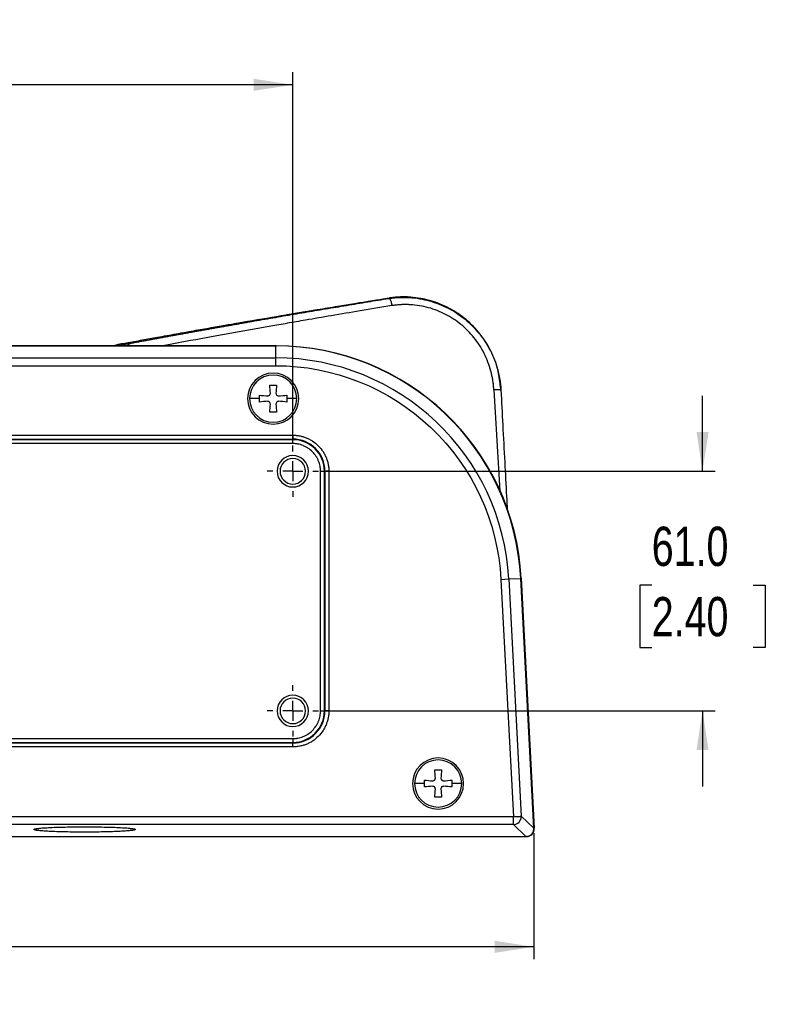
# Model space of a CAD drawing. Header units: millimetres. Extents: x 0 to 1118, y 0 to 848.
# Tile 3 of 17: x 517 to 707, y 97 to 348. Entities that reach past the tile are written whole.
import ezdxf

# ---------------------------------------------------------------- set-up
doc = ezdxf.new("R2010")
doc.units = ezdxf.units.MM
doc.linetypes.add('CENTERX2', pattern=[20.32, 12.7, -2.54, 2.54, -2.54])
doc.layers.add('CENTER', color=40, linetype='CENTERX2')
doc.layers.add('DIMENSIONS', color=140, linetype='Continuous', lineweight=25)
doc.styles.add('SLDTEXTSTYLE0', font='TXT', dxfattribs={"width": 0.75})
doc.dimstyles.new('SLDDIMSTYLE0', dxfattribs={"dimtxt": 10, "dimasz": 10, "dimexe": 0, "dimexo": 0.0625, "dimgap": 2.5, "dimtad": 0, "dimtih": 1, "dimtoh": 1, "dimdec": 1, "dimrnd": 1e-09, "dimzin": 12, "dimdsep": 46, "dimtxsty": 'SLDTEXTSTYLE0', "dimsah": 1, "dimcen": 0.09, "dimadec": 0, "dimazin": 3, "dimtfac": 1, "dimtdec": 1, "dimtofl": 0, "dimtmove": 0, "dimatfit": 3, "dimfxl": 0, "dimfrac": 2, "dimtolj": 1, "dimtzin": 12, "dimarcsym": 0})
doc.dimstyles.new('SLDDIMSTYLE2', dxfattribs={"dimtxt": 10, "dimasz": 10, "dimexe": 0, "dimexo": 0.0625, "dimgap": 2.5, "dimtad": 0, "dimtih": 1, "dimtoh": 1, "dimdec": 1, "dimrnd": 1e-09, "dimzin": 4, "dimdsep": 46, "dimtxsty": 'SLDTEXTSTYLE0', "dimsah": 1, "dimcen": 0.09, "dimadec": 0, "dimazin": 1, "dimtfac": 1, "dimtdec": 1, "dimtofl": 0, "dimtmove": 0, "dimatfit": 3, "dimfxl": 0, "dimfrac": 2, "dimtolj": 1, "dimtzin": 12, "dimarcsym": 0})
doc.dimstyles.new('SLDDIMSTYLE3', dxfattribs={"dimtxt": 10, "dimasz": 10, "dimexe": 0, "dimexo": 0.0625, "dimgap": 2.5, "dimtad": 0, "dimtih": 1, "dimtoh": 1, "dimdec": 1, "dimrnd": 1e-09, "dimzin": 4, "dimdsep": 46, "dimtxsty": 'SLDTEXTSTYLE0', "dimsah": 1, "dimcen": 0.09, "dimadec": 0, "dimazin": 1, "dimtfac": 1, "dimtdec": 1, "dimtmove": 0, "dimatfit": 0, "dimfxl": 0, "dimfrac": 2, "dimtolj": 1, "dimtzin": 12, "dimarcsym": 0})

# ---------------------------------------------------------------- blocks, each defined once
blk = doc.blocks.new('_D_7')
at = {"layer": 'DIMENSIONS'}
for p, q in [((690.68, 232.92), (690.68, 252.15)), ((594.17, 232.92), (693.86, 232.92)), ((677.75, 203.89), (674.7, 203.89)), ((674.7, 203.89), (674.7, 188.02)), ((703.61, 203.89), (706.66, 203.89)), ((706.66, 203.89), (706.66, 188.02)), ((674.7, 188.02), (677.75, 188.02)), ((706.66, 188.02), (703.61, 188.02)), ((594.17, 171.92), (693.86, 171.92)), ((690.68, 171.92), (690.68, 152.69))]:
    blk.add_line(p, q, dxfattribs=at)
for points in [[(690.68, 232.92), (692.22, 242.92), (689.14, 242.92)], [(690.68, 171.92), (689.14, 161.92), (692.22, 161.92)]]:
    blk.add_solid(points, dxfattribs=at)
at = {"layer": 'DIMENSIONS', "char_height": 10, "attachment_point": 1, "style": 'SLDTEXTSTYLE0'}
for s, insert in [('61.0', (677.75, 218.81)), ('2.40', (677.75, 200.91))]:
    blk.add_mtext(s, dxfattribs=dict(at, insert=insert))
blk = doc.blocks.new('_D_9')
at = {"layer": 'DIMENSIONS'}
for p, q in [((240.36, 241.24), (240.36, 334.51)), ((586.36, 241.24), (586.36, 334.51)), ((240.36, 331.33), (388.62, 331.33)), ((396.74, 332.8), (393.69, 332.8)), ((393.69, 332.8), (393.69, 316.93)), ((429.99, 332.8), (433.03, 332.8)), ((433.03, 332.8), (433.03, 316.93)), ((586.36, 331.33), (438.11, 331.33)), ((393.69, 316.93), (396.74, 316.93)), ((433.03, 316.93), (429.99, 316.93))]:
    blk.add_line(p, q, dxfattribs=at)
for points in [[(240.36, 331.33), (250.36, 329.79), (250.36, 332.87)], [(586.36, 331.33), (576.36, 332.87), (576.36, 329.79)]]:
    blk.add_solid(points, dxfattribs=at)
at = {"layer": 'DIMENSIONS', "char_height": 10, "attachment_point": 1, "style": 'SLDTEXTSTYLE0'}
for s, insert in [('346.0', (396.74, 347.73)), ('13.62', (396.74, 329.82))]:
    blk.add_mtext(s, dxfattribs=dict(at, insert=insert))
blk = doc.blocks.new('_D_10')
at = {"layer": 'DIMENSIONS'}
for p, q in [((179, 140.75), (179, 108.67)), ((647.73, 140.75), (647.73, 108.67)), ((396.74, 113.31), (393.69, 113.31)), ((393.69, 113.31), (393.69, 97.44)), ((429.99, 113.31), (433.03, 113.31)), ((433.03, 113.31), (433.03, 97.44)), ((179, 111.84), (388.62, 111.84)), ((647.73, 111.84), (438.11, 111.84)), ((393.69, 97.44), (396.74, 97.44)), ((433.03, 97.44), (429.99, 97.44))]:
    blk.add_line(p, q, dxfattribs=at)
for points in [[(179, 111.84), (189, 110.3), (189, 113.38)], [(647.73, 111.84), (637.73, 113.38), (637.73, 110.3)]]:
    blk.add_solid(points, dxfattribs=at)
at = {"layer": 'DIMENSIONS', "char_height": 10, "attachment_point": 1, "style": 'SLDTEXTSTYLE0'}
for s, insert in [('468.7', (396.74, 128.24)), ('18.45', (396.74, 110.33))]:
    blk.add_mtext(s, dxfattribs=dict(at, insert=insert))
blk = doc.blocks.new('SW_CENTERMARKSYMBOL_5')
at = {"layer": 'CENTER', "color": 0}
for p, q in [((0, 5.08), (0, 6.54)), ((0, 0), (0, 2.54)), ((-5.08, 0), (-6.54, 0)), ((0, 0), (-2.54, 0)), ((0, 0), (0, -2.54)), ((0, 0), (2.54, 0)), ((5.08, 0), (6.54, 0)), ((0, -5.08), (0, -6.54))]:
    blk.add_line(p, q, dxfattribs=at)
blk = doc.blocks.new('SW_CENTERMARKSYMBOL_6')
at = {"layer": 'CENTER', "color": 0}
for p, q in [((0, 5.08), (0, 6.54)), ((0, 0), (0, 2.54)), ((-5.08, 0), (-6.54, 0)), ((0, 0), (-2.54, 0)), ((0, 0), (0, -2.54)), ((0, 0), (2.54, 0)), ((5.08, 0), (6.54, 0)), ((0, -5.08), (0, -6.54))]:
    blk.add_line(p, q, dxfattribs=at)

msp = doc.modelspace()

# ---------------------------------------------------------------- linework, layer by layer
for p, q in [((244.54, 264.84), (582.19, 264.84)), ((582, 264.86), (244.72, 264.86)), ((540.29, 264.86), (542.15, 265.25)), ((541.88, 265.2), (541.28, 265.07)), ((541.81, 264.86), (542.25, 264.96)), ((543.12, 265.43), (541.9, 265.2)), ((542.25, 264.96), (544.16, 265.35)), ((582, 261.8), (582, 264.86)), ((446.36, 261.8), (582, 261.8)), ((582, 259.81), (582, 261.8)), ((244.72, 259.81), (582, 259.81)), ((637.54, 253.63), (639.04, 227.82)), ((639.35, 253.56), (639.26, 254.81)), ((639.35, 253.56), (639.35, 253.56)), ((577.91, 251.42), (575.36, 251.42)), ((577.91, 251.42), (577.91, 252.28)), ((577.91, 250.56), (577.91, 251.42)), ((584.81, 252.28), (584.81, 251.42)), ((584.81, 251.42), (584.81, 250.56)), ((587.36, 251.42), (584.81, 251.42)), ((240.36, 242.11), (586.36, 242.11)), ((240.36, 241.11), (586.36, 241.11)), ((586.36, 240.97), (240.36, 240.97)), ((586.36, 242.11), (586.36, 241.11)), ((586.36, 240.97), (586.36, 241.11)), ((586.36, 239.97), (586.36, 240.97)), ((586.36, 239.97), (240.36, 239.97)), ((593.41, 232.92), (594.41, 232.92)), ((593.41, 171.92), (593.41, 232.92)), ((594.41, 232.92), (594.55, 232.92)), ((594.41, 171.92), (594.41, 232.92)), ((594.55, 232.92), (594.55, 171.92)), ((595.55, 232.92), (594.55, 232.92)), ((595.55, 232.92), (595.55, 171.92)), ((641.33, 205.5), (644.39, 205.66)), ((647.73, 142.02), (644.39, 205.66)), ((644.52, 205.69), (647.85, 142.02)), ((639.34, 205.4), (641.33, 205.5)), ((639.34, 205.4), (642.51, 144.97)), ((641.33, 205.5), (644.5, 145.08)), ((593.41, 171.92), (594.41, 171.92)), ((594.41, 171.92), (594.55, 171.92)), ((595.55, 171.92), (594.55, 171.92)), ((240.36, 164.87), (586.36, 164.87)), ((240.36, 163.87), (586.36, 163.87)), ((586.36, 163.73), (240.36, 163.73)), ((586.36, 164.87), (586.36, 163.87)), ((586.36, 163.87), (586.36, 163.73)), ((586.36, 162.74), (586.36, 163.73)), ((586.36, 162.74), (240.36, 162.74)), ((619.91, 153.42), (617.36, 153.42)), ((619.91, 153.42), (619.91, 154.28)), ((619.91, 152.56), (619.91, 153.42)), ((626.81, 154.28), (626.81, 153.42)), ((626.81, 153.42), (626.81, 152.56)), ((629.36, 153.42), (626.81, 153.42)), ((642.51, 144.97), (184.22, 144.97)), ((642.51, 142.98), (184.22, 142.98)), ((642.51, 142.98), (645.73, 139.92)), ((644.5, 145.08), (647.73, 142.02)), ((181, 139.92), (645.73, 139.92)), ((645.85, 139.92), (645.61, 139.92))]:
    msp.add_line(p, q)
for centre, radius, start, end in [((582, 202.39), 62.47, 3, 90), ((582, 202.39), 59.41, 3, 90), ((581.36, 251.42), 6.5, 0, 180), ((581.36, 251.42), 6, 0, 180), ((581.36, 251.42), 6.5, 180, 0), ((581.36, 251.42), 6, 180, 0), ((586.36, 232.92), 8.19, 0, 90), ((586.36, 232.92), 8.05, 0, 90), ((586.36, 232.92), 4, 0, 180), ((586.36, 232.92), 3.25, 0, 180), ((586.36, 232.92), 4, 180, 0), ((586.36, 232.92), 3.25, 180, 0), ((586.36, 171.92), 4, 0, 180), ((586.36, 171.92), 3.25, 0, 180), ((586.36, 171.92), 4, 180, 0), ((586.36, 171.92), 3.25, 180, 0), ((586.36, 171.92), 8.19, 270, 0), ((586.36, 171.92), 8.05, 270, 0), ((623.36, 153.42), 6.5, 0, 180), ((623.36, 153.42), 6, 0, 180), ((623.36, 153.42), 6.5, 180, 0), ((623.36, 153.42), 6, 180, 0), ((642.5, 144.98), 2, 316.4845, 2.813)]:
    msp.add_arc(centre, radius, start, end)
for centre, major_axis, ratio, start_param, end_param in [((582.02, 202.25), (43.13, 45.45), 0.9974, 5.525267, 7.041104), ((645.85, 141.92), (-2, 0), 0.998626, 1.570796, 3.193881)]:
    msp.add_ellipse(centre, major_axis=major_axis, ratio=ratio, start_param=start_param, end_param=end_param)
for points, knots in [([(544.16, 265.35), (544.52, 265.42), (545.24, 265.55), (546.33, 265.76), (547.41, 265.96), (548.5, 266.16), (549.59, 266.36), (550.69, 266.56), (551.78, 266.76), (552.87, 266.97), (553.97, 267.17), (555.06, 267.37), (556.16, 267.56), (557.26, 267.76), (558.35, 267.96), (559.45, 268.16), (560.55, 268.36), (561.65, 268.56), (562.75, 268.75), (563.85, 268.95), (564.95, 269.15), (566.05, 269.34), (567.15, 269.54), (568.24, 269.73), (569.34, 269.92), (570.44, 270.12), (571.54, 270.31), (572.64, 270.5), (573.73, 270.7), (574.83, 270.89), (576.44, 271.17), (578.58, 271.54), (581.25, 272), (583.93, 272.46), (586.61, 272.92), (589.3, 273.37), (591.98, 273.82), (594.67, 274.28), (597.36, 274.72), (600.05, 275.17), (602.74, 275.62), (605.43, 276.06), (608.11, 276.5), (609.91, 276.79), (610.8, 276.94)], [0, 0, 0, 0, 0.018118, 0.036171, 0.054159, 0.072083, 0.089942, 0.107737, 0.125468, 0.143136, 0.16074, 0.178281, 0.195759, 0.213174, 0.230527, 0.247817, 0.265044, 0.282209, 0.299311, 0.316351, 0.333329, 0.350245, 0.367098, 0.38389, 0.40062, 0.417288, 0.433894, 0.450438, 0.466921, 0.483343, 0.499703, 0.53932, 0.578744, 0.617977, 0.65702, 0.695873, 0.734538, 0.773015, 0.811306, 0.849412, 0.887333, 0.925071, 0.962626, 1, 1, 1, 1]), ([(544.3, 265.65), (544.62, 265.71), (545.72, 265.91), (548.07, 266.35), (551.64, 267), (556.14, 267.82), (560.88, 268.67), (564.76, 269.35), (567.56, 269.84), (569.42, 270.17), (571.08, 270.46), (572.54, 270.71), (573.81, 270.93), (577.78, 271.61), (581.75, 272.29), (585.79, 272.96), (586.92, 273.15), (588.06, 273.34), (589.2, 273.53), (590.35, 273.72), (591.51, 273.91), (593.97, 274.32), (597.48, 274.9), (601.79, 275.6), (605.1, 276.13), (607.52, 276.52), (609.15, 276.78), (610.32, 276.96), (610.95, 277.06), (611.18, 277.1)], [0, 0, 0, 0, 0.016305, 0.055274, 0.116532, 0.191345, 0.271594, 0.340225, 0.371636, 0.399927, 0.425097, 0.447146, 0.466074, 0.481881, 0.625077, 0.641399, 0.657771, 0.674193, 0.690665, 0.707187, 0.723758, 0.74038, 0.81261, 0.873258, 0.922322, 0.951517, 0.974195, 0.990356, 1, 1, 1, 1]), ([(610.8, 276.93), (610.97, 276.96), (611.31, 277.01), (611.81, 277.07), (612.31, 277.12), (612.8, 277.15), (613.28, 277.18), (613.76, 277.2), (614.23, 277.21), (614.69, 277.21), (615.15, 277.21), (615.59, 277.19), (616.77, 277.13), (618.63, 276.91), (621.16, 276.35), (623.59, 275.54), (625.93, 274.48), (628.15, 273.18), (630.22, 271.66), (632.14, 269.93), (633.86, 268.01), (635.39, 265.91), (636.68, 263.67), (637.75, 261.27), (638.38, 259.36), (638.73, 257.96), (638.9, 257.16), (639.06, 256.31), (639.19, 255.42), (639.29, 254.5), (639.33, 253.87), (639.35, 253.56)], [0, 0, 0, 0, 0.012564, 0.024968, 0.037205, 0.049269, 0.061152, 0.072848, 0.084351, 0.095654, 0.106752, 0.117638, 0.128308, 0.192839, 0.254053, 0.316427, 0.378051, 0.439494, 0.501275, 0.562276, 0.624676, 0.685509, 0.748869, 0.809394, 0.873987, 0.892914, 0.912733, 0.933401, 0.95487, 0.977088, 1, 1, 1, 1]), ([(611.18, 277.09), (611.11, 277.07), (610.98, 277.01), (610.86, 276.96), (610.8, 276.93)], [0, 0, 0, 0, 0.505936, 1, 1, 1, 1]), ([(610.8, 276.93), (610.82, 276.93), (610.84, 276.93), (610.88, 276.92), (610.92, 276.9), (610.96, 276.86), (611, 276.82), (611.04, 276.77), (611.08, 276.71), (611.12, 276.65), (611.16, 276.58), (611.2, 276.5), (611.27, 276.35), (611.35, 276.13), (611.43, 275.87), (611.47, 275.67), (611.51, 275.49), (611.55, 275.29), (611.57, 275.16), (611.58, 275.11)], [0, 0, 0, 0, 0.0472512, 0.0946018, 0.1418923, 0.1889624, 0.2356537, 0.2818125, 0.3272927, 0.3719576, 0.4156819, 0.4583529, 0.4998716, 0.6552822, 0.7498802, 0.7929429, 0.8750126, 0.9449136, 1, 1, 1, 1]), ([(639.18, 254.79), (639.02, 256.14), (638.66, 259.18), (636.89, 263.65), (634.16, 267.99), (630.57, 271.68), (626.3, 274.56), (621.5, 276.51), (618.01, 277.14), (615.43, 277.32), (613.68, 277.36), (612.05, 277.19), (611.18, 277.09)], [0, 0, 0, 0, 0.100216, 0.226002, 0.352329, 0.479383, 0.607297, 0.7366, 0.867499, 0.874513, 0.933592, 1, 1, 1, 1]), ([(611.58, 275.11), (608.88, 274.66), (603.7, 273.8), (596.38, 272.56), (590.99, 271.64), (587.28, 271), (585.02, 270.6), (582.87, 270.23), (580.84, 269.87), (578.91, 269.53), (573.78, 268.62), (565.77, 267.18), (557.85, 265.74), (553.87, 264.98), (553.24, 264.86)], [0, 0, 0, 0, 0.130788, 0.250631, 0.359513, 0.399287, 0.437367, 0.473751, 0.50844, 0.541432, 0.572726, 0.773248, 0.96404, 1, 1, 1, 1]), ([(637.54, 253.63), (637.53, 253.8), (637.51, 254.12), (637.47, 254.6), (637.42, 255.09), (637.36, 255.57), (637.29, 256.05), (637.21, 256.52), (637.12, 257), (637.02, 257.47), (636.91, 257.94), (636.63, 259.04), (636.09, 260.73), (635.11, 262.95), (633.92, 265.03), (632.52, 266.97), (630.94, 268.75), (629.19, 270.33), (627.29, 271.73), (625.26, 272.91), (623.13, 273.88), (620.9, 274.62), (618.6, 275.12), (616.73, 275.32), (615.32, 275.37), (614.38, 275.37), (613.44, 275.32), (612.51, 275.24), (611.89, 275.15), (611.58, 275.11)], [0, 0, 0, 0, 0.012776, 0.02552, 0.038239, 0.050936, 0.063618, 0.076288, 0.088953, 0.101616, 0.114284, 0.126961, 0.190411, 0.253708, 0.316279, 0.378774, 0.440635, 0.502385, 0.56378, 0.625241, 0.68688, 0.748531, 0.811032, 0.873703, 0.89895, 0.924159, 0.949373, 0.974639, 1, 1, 1, 1]), ([(542.15, 265.25), (542.58, 265.33), (543.29, 265.46), (544.01, 265.59), (544.3, 265.65)], [0, 0, 0, 0, 0.607835, 1, 1, 1, 1]), ([(544.16, 265.35), (544.31, 265.32), (544.54, 265.28), (544.82, 265.07), (544.94, 264.92), (544.99, 264.86)], [0, 0, 0, 0, 0.523288, 0.804273, 1, 1, 1, 1]), ([(582, 259.81), (596.71, 259.81), (610.86, 254.16), (632.19, 233.91), (638.57, 220.08), (639.34, 205.4)], [0, 0, 0, 0, 0.5, 0.5, 1, 1, 1, 1]), ([(639.35, 253.56), (639.35, 253.58), (639.31, 253.59), (639.14, 253.63), (639.01, 253.64), (638.66, 253.65), (638.45, 253.66), (638, 253.65), (637.76, 253.64), (637.54, 253.63)], [0, 0, 0, 0, 0.25, 0.25, 0.5, 0.5, 0.75, 0.75, 1, 1, 1, 1]), ([(639.35, 253.56), (639.51, 250.61), (639.82, 244.51), (640.3, 235.51), (640.67, 228.31), (640.89, 224.26), (640.95, 223.12)], [0, 0, 0, 0, 0.290521, 0.6006453, 0.887377, 1, 1, 1, 1]), ([(586.36, 242.11), (586.46, 242.1), (586.64, 242.1), (586.92, 242.09), (587.2, 242.07), (587.48, 242.04), (587.76, 242), (588.23, 241.92), (588.91, 241.76), (589.76, 241.47), (590.6, 241.09), (591.68, 240.46), (592.9, 239.46), (593.9, 238.23), (594.53, 237.15), (594.91, 236.32), (595.2, 235.46), (595.38, 234.7), (595.48, 234.04), (595.54, 233.48), (595.54, 233.11), (595.55, 232.92)], [0, 0, 0, 0, 0.019453, 0.038872, 0.058274, 0.077679, 0.097104, 0.116567, 0.178312, 0.240094, 0.304413, 0.368769, 0.500007, 0.631244, 0.695564, 0.75992, 0.821665, 0.883447, 0.922314, 0.961117, 1, 1, 1, 1]), ([(593.41, 232.92), (593.41, 233.01), (593.41, 233.18), (593.4, 233.44), (593.37, 233.69), (593.34, 233.95), (593.27, 234.34), (593.15, 234.87), (592.93, 235.53), (592.63, 236.17), (592.15, 237), (591.38, 237.94), (590.44, 238.71), (589.61, 239.19), (588.97, 239.48), (588.31, 239.71), (587.73, 239.85), (587.22, 239.92), (586.79, 239.96), (586.51, 239.97), (586.36, 239.97)], [0, 0, 0, 0, 0.023337, 0.04663, 0.069912, 0.093213, 0.116565, 0.178305, 0.240092, 0.304406, 0.368768, 0.500006, 0.631244, 0.695558, 0.759919, 0.821659, 0.883446, 0.922311, 0.961114, 1, 1, 1, 1]), ([(595.55, 171.92), (595.55, 171.83), (595.55, 171.64), (595.53, 171.36), (595.51, 171.08), (595.48, 170.8), (595.44, 170.53), (595.36, 170.05), (595.2, 169.38), (594.91, 168.52), (594.53, 167.69), (593.9, 166.61), (592.9, 165.38), (591.68, 164.38), (590.6, 163.75), (589.76, 163.37), (588.91, 163.08), (588.14, 162.9), (587.48, 162.8), (586.92, 162.75), (586.55, 162.74), (586.36, 162.74)], [0, 0, 0, 0, 0.0194529, 0.0388715, 0.0582742, 0.0776788, 0.0971036, 0.1165667, 0.178312, 0.2400936, 0.3044131, 0.3687691, 0.5000067, 0.6312443, 0.6955638, 0.7599198, 0.821665, 0.8834467, 0.9223138, 0.9611165, 1, 1, 1, 1]), ([(586.36, 164.87), (586.45, 164.87), (586.62, 164.87), (586.88, 164.89), (587.14, 164.91), (587.39, 164.94), (587.79, 165.01), (588.31, 165.13), (588.97, 165.36), (589.61, 165.65), (590.44, 166.13), (591.38, 166.9), (592.15, 167.84), (592.63, 168.67), (592.93, 169.31), (593.15, 169.97), (593.29, 170.55), (593.37, 171.06), (593.41, 171.49), (593.41, 171.78), (593.41, 171.92)], [0, 0, 0, 0, 0.023337, 0.04663, 0.069912, 0.093213, 0.116565, 0.178305, 0.240092, 0.304406, 0.368768, 0.500006, 0.631244, 0.695558, 0.759919, 0.821659, 0.883446, 0.922311, 0.961114, 1, 1, 1, 1]), ([(642.51, 144.97), (642.76, 144.99), (643.01, 145), (643.48, 145.03), (643.7, 145.04), (644.06, 145.06), (644.21, 145.06), (644.42, 145.08), (644.49, 145.08), (644.5, 145.08)], [0, 0, 0, 0, 0.25, 0.25, 0.5, 0.5, 0.75, 0.75, 1, 1, 1, 1]), ([(642.51, 142.98), (642.51, 142.99), (642.51, 143.05), (642.51, 143.26), (642.51, 143.41), (642.51, 143.78), (642.51, 144), (642.51, 144.47), (642.51, 144.72), (642.51, 144.97)], [0, 0, 0, 0, 0.25, 0.25, 0.5, 0.5, 0.75, 0.75, 1, 1, 1, 1]), ([(520.45, 141.71), (520.45, 141.72), (520.44, 141.73), (520.46, 141.75), (520.48, 141.77), (520.51, 141.79), (520.55, 141.81), (520.6, 141.83), (520.67, 141.85), (520.74, 141.87), (520.82, 141.89), (520.92, 141.9), (521.02, 141.92), (521.14, 141.94), (521.27, 141.96), (521.51, 141.99), (521.92, 142.04), (522.57, 142.1), (523.33, 142.15), (524.46, 142.22), (526.11, 142.29), (528.37, 142.35), (530.82, 142.39), (533.36, 142.4), (535.91, 142.39), (538.36, 142.35), (540.61, 142.29), (542.26, 142.22), (543.4, 142.15), (544.15, 142.1), (544.8, 142.04), (545.27, 141.99), (545.59, 141.94), (545.81, 141.91), (545.99, 141.87), (546.13, 141.83), (546.22, 141.79), (546.28, 141.75), (546.28, 141.73), (546.28, 141.71)], [0, 0, 0, 0, 0.00913, 0.018217, 0.027268, 0.036291, 0.045292, 0.054279, 0.06326, 0.072242, 0.081232, 0.09024, 0.099271, 0.108333, 0.117433, 0.12658, 0.157812, 0.188914, 0.220025, 0.251245, 0.313498, 0.375714, 0.437874, 0.500006, 0.562138, 0.624299, 0.686514, 0.748767, 0.779975, 0.811099, 0.842188, 0.873433, 0.891675, 0.909765, 0.92776, 0.945721, 0.963708, 0.981781, 1, 1, 1, 1]), ([(546.28, 141.71), (546.28, 141.71), (546.27, 141.69), (546.25, 141.68), (546.22, 141.66), (546.18, 141.64), (546.13, 141.62), (546.07, 141.6), (546, 141.58), (545.92, 141.56), (545.83, 141.55), (545.73, 141.53), (545.62, 141.51), (545.5, 141.49), (545.37, 141.47), (545.12, 141.44), (544.69, 141.4), (544.04, 141.34), (543.28, 141.29), (542.14, 141.22), (540.51, 141.15), (538.28, 141.09), (535.87, 141.05), (533.36, 141.04), (530.86, 141.05), (528.45, 141.09), (526.22, 141.15), (524.58, 141.22), (523.45, 141.29), (522.69, 141.34), (522.03, 141.4), (521.56, 141.45), (521.22, 141.49), (520.99, 141.53), (520.8, 141.56), (520.65, 141.6), (520.54, 141.64), (520.47, 141.68), (520.45, 141.7), (520.45, 141.71)], [0, 0, 0, 0, 0.009104, 0.018167, 0.027197, 0.036201, 0.045185, 0.054157, 0.063125, 0.072095, 0.081075, 0.090073, 0.099094, 0.108147, 0.117239, 0.126376, 0.157655, 0.188797, 0.219936, 0.251175, 0.313445, 0.375686, 0.437865, 0.500006, 0.562147, 0.624326, 0.686567, 0.748837, 0.780063, 0.811215, 0.842344, 0.873636, 0.89186, 0.909931, 0.927905, 0.945841, 0.963797, 0.981831, 1, 1, 1, 1]), ([(645.73, 139.92), (645.78, 139.92), (645.87, 139.92), (646.01, 139.93), (646.14, 139.96), (646.26, 139.99), (646.38, 140.02), (646.48, 140.06), (646.66, 140.14), (646.91, 140.28), (647.18, 140.53), (647.41, 140.81), (647.58, 141.13), (647.7, 141.5), (647.73, 141.8), (647.73, 141.98), (647.73, 142.02)], [0, 0, 0, 0, 0.043625, 0.085724, 0.126297, 0.165344, 0.202866, 0.238864, 0.273338, 0.381854, 0.500178, 0.612319, 0.715035, 0.833918, 0.967624, 1, 1, 1, 1])]:
    msp.add_open_spline(points, degree=3, knots=knots)
for points in [[(580.5, 254.87), (581.08, 254.87), (581.65, 254.87), (582.23, 254.87)], [(580.68, 252.8), (580.62, 253.51), (580.56, 254.2), (580.5, 254.87)], [(582.23, 254.87), (582.17, 254.2), (582.11, 253.51), (582.04, 252.8)], [(577.91, 252.28), (578.58, 252.22), (579.27, 252.16), (579.98, 252.1)], [(579.98, 250.74), (579.27, 250.68), (578.58, 250.62), (577.91, 250.56)], [(579.98, 252.1), (580.07, 252.13), (580.24, 252.19), (580.41, 252.25), (580.5, 252.28)], [(580.5, 250.56), (580.41, 250.59), (580.24, 250.65), (580.07, 250.71), (579.98, 250.74)], [(580.5, 252.28), (580.53, 252.37), (580.59, 252.54), (580.65, 252.71), (580.68, 252.8)], [(582.04, 252.8), (582.07, 252.71), (582.13, 252.54), (582.2, 252.37), (582.23, 252.28)], [(582.23, 252.28), (582.31, 252.25), (582.48, 252.19), (582.66, 252.13), (582.74, 252.1)], [(582.74, 250.74), (582.66, 250.71), (582.48, 250.65), (582.31, 250.59), (582.23, 250.56)], [(582.74, 252.1), (583.45, 252.16), (584.14, 252.22), (584.81, 252.28)], [(584.81, 250.56), (584.14, 250.62), (583.45, 250.68), (582.74, 250.74)], [(580.68, 250.04), (580.65, 250.13), (580.59, 250.3), (580.53, 250.47), (580.5, 250.56)], [(580.5, 247.97), (580.56, 248.64), (580.62, 249.33), (580.68, 250.04)], [(582.23, 250.56), (582.2, 250.47), (582.13, 250.3), (582.07, 250.13), (582.04, 250.04)], [(582.04, 250.04), (582.11, 249.33), (582.17, 248.64), (582.23, 247.97)], [(582.23, 247.97), (581.65, 247.97), (581.08, 247.97), (580.5, 247.97)], [(622.5, 156.87), (623.08, 156.87), (623.65, 156.87), (624.23, 156.87)], [(622.68, 154.8), (622.62, 155.51), (622.56, 156.2), (622.5, 156.87)], [(624.23, 156.87), (624.17, 156.2), (624.11, 155.51), (624.04, 154.8)], [(619.91, 154.28), (620.58, 154.22), (621.27, 154.16), (621.98, 154.1)], [(621.98, 154.1), (622.07, 154.13), (622.24, 154.19), (622.41, 154.25), (622.5, 154.28)], [(622.5, 154.28), (622.53, 154.37), (622.59, 154.54), (622.65, 154.71), (622.68, 154.8)], [(624.04, 154.8), (624.07, 154.71), (624.13, 154.54), (624.2, 154.37), (624.23, 154.28)], [(624.23, 154.28), (624.31, 154.25), (624.48, 154.19), (624.66, 154.13), (624.74, 154.1)], [(624.74, 154.1), (625.45, 154.16), (626.14, 154.22), (626.81, 154.28)], [(621.98, 152.74), (621.27, 152.68), (620.58, 152.62), (619.91, 152.56)], [(622.5, 152.56), (622.41, 152.59), (622.24, 152.65), (622.07, 152.71), (621.98, 152.74)], [(622.68, 152.04), (622.65, 152.13), (622.59, 152.3), (622.53, 152.47), (622.5, 152.56)], [(622.5, 149.97), (622.56, 150.64), (622.62, 151.33), (622.68, 152.04)], [(624.23, 152.56), (624.2, 152.47), (624.13, 152.3), (624.07, 152.13), (624.04, 152.04)], [(624.04, 152.04), (624.11, 151.33), (624.17, 150.64), (624.23, 149.97)], [(624.74, 152.74), (624.66, 152.71), (624.48, 152.65), (624.31, 152.59), (624.23, 152.56)], [(626.81, 152.56), (626.14, 152.62), (625.45, 152.68), (624.74, 152.74)], [(624.23, 149.97), (623.65, 149.97), (623.08, 149.97), (622.5, 149.97)], [(642.51, 142.98), (643.05, 142.98), (643.57, 143.2), (643.95, 143.6)]]:
    msp.add_open_spline(points, degree=3)

# ---------------------------------------------------------------- block references
at = {"layer": 'CENTER'}
for name, p in [('SW_CENTERMARKSYMBOL_6', (586.36, 232.92)), ('SW_CENTERMARKSYMBOL_5', (586.36, 171.92))]:
    msp.add_blockref(name, p, dxfattribs=at)

# ---------------------------------------------------------------- dimensions: what is measured, and where the dimension line sits
at = {"layer": 'DIMENSIONS'}
for base, p1, p2, dimstyle, picture, middle in [((586.36, 331.33), (240.36, 239.97), (586.36, 239.97), 'SLDDIMSTYLE2', '_D_9', (413.36, 331.33)), ((647.73, 111.84), (179, 142.02), (647.73, 142.02), 'SLDDIMSTYLE0', '_D_10', (413.36, 111.84))]:
    dim = msp.add_linear_dim(base=base, p1=p1, p2=p2, dimstyle=dimstyle, dxfattribs=at)
    dim.commit()
    dim.dimension.update_dxf_attribs({"geometry": picture, "text_midpoint": middle, "dimtype": 160})
dim = msp.add_linear_dim(base=(690.68, 232.92), p1=(592.9, 171.92), p2=(592.9, 232.92), angle=90, dimstyle='SLDDIMSTYLE3', dxfattribs=at)
dim.commit()
dim.dimension.update_dxf_attribs({"geometry": '_D_7', "text_midpoint": (690.68, 202.42), "dimtype": 160})

doc.saveas('drawing.dxf')
